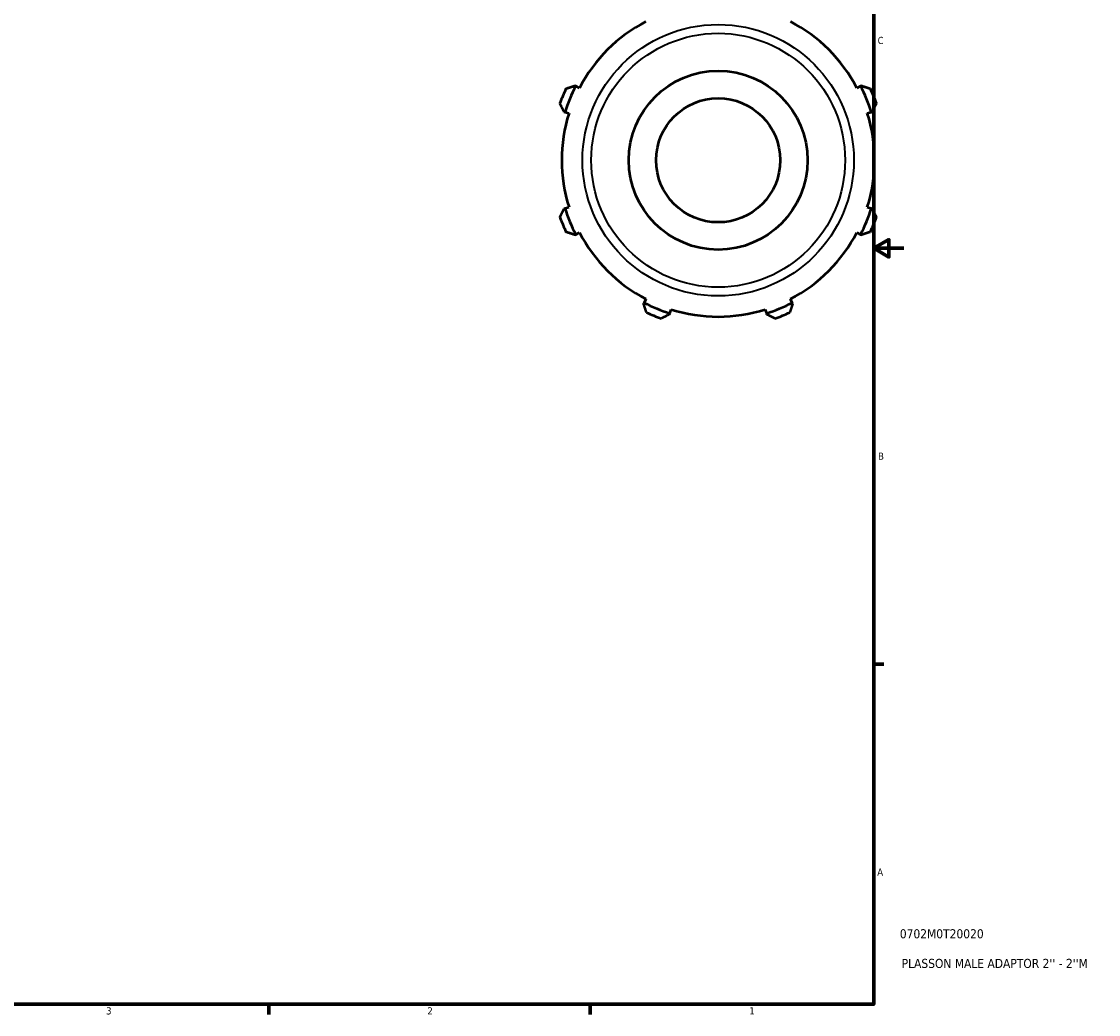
# Model space of a CAD drawing. Header units: inches. Extents: x -3.3 to 39, y -5.2 to 27.1.
# Tile 5 of 6: x 22.2 to 36.5, y 0.9 to 14. Entities that reach past the tile are written whole.
import ezdxf

# ---------------------------------------------------------------- set-up
doc = ezdxf.new("R2010")
doc.units = ezdxf.units.IN
doc.header["$MEASUREMENT"] = 0
for name, color, linetype, lineweight in [('Border (ANSI)', 7, 'Continuous', 70), ('Title (ANSI)', 7, 'Continuous', 50), ('Visible (ANSI)', 7, 'Continuous', 50), ('Visible Narrow (ANSI)', 7, 'Continuous', 35)]:
    doc.layers.add(name, color=color, linetype=linetype, lineweight=lineweight)
doc.styles.add('Note Text (ANSI)', font='tahoma.ttf')
doc.styles.add('Text Style29', font='tahoma.ttf')

# ---------------------------------------------------------------- blocks, each defined once
blk = doc.blocks.new('Borders Default Border')
at = {"layer": 'Border (ANSI)'}
for p, q in [((33.5, 5.5), (33.634, 5.5)), ((25.5, 1), (25.5, 0.866)), ((29.75, 1), (29.75, 0.866))]:
    blk.add_line(p, q, dxfattribs=at)
at = {"layer": 'Border (ANSI)', "flags": 128}
for points in [[(0.5, 1), (0.5, 21), (33.5, 21), (33.5, 1), (0.5, 1)], [(33.9, 11), (33.5, 11), (33.7, 11.115), (33.7, 10.885), (33.5, 11)]]:
    blk.add_lwpolyline(points, dxfattribs=at)
at = {"layer": 'Border (ANSI)', "color": 5, "true_color": 0x0000ff, "char_height": 0.0945, "attachment_point": 7, "style": 'Note Text (ANSI)'}
for s, insert in [('C', (33.552, 13.701)), ('B', (33.558, 8.203)), ('A', (33.547, 2.703)), ('3', (23.346, 0.864)), ('2', (27.596, 0.866)), ('1', (31.854, 0.866))]:
    blk.add_mtext(s, dxfattribs=dict(at, insert=insert))
blk = doc.blocks.new('Title Blocks ANSI - Large')
at = {"layer": 'Title (ANSI)', "color": 5, "true_color": 0x0000ff, "style": 'Text Style29'}
for tag, p in [('PART_NUMBER_001', (0.345, 0.873)), ('DESCRIPTION_001', (0.369, 0.481))]:
    blk.add_attdef(tag, p, '', height=0.12, dxfattribs=at)

msp = doc.modelspace()

# ---------------------------------------------------------------- linework, layer by layer
at = {"layer": 'Visible (ANSI)'}
for p, q in [((29.558, 13.145), (29.547, 13.151)), ((29.606, 13.12), (29.558, 13.145)), ((33.325, 13.145), (33.277, 13.12)), ((33.336, 13.151), (33.325, 13.145)), ((29.404, 12.807), (29.416, 12.803)), ((29.416, 12.803), (29.468, 12.787)), ((33.415, 12.787), (33.467, 12.803)), ((33.467, 12.803), (33.479, 12.807)), ((29.468, 11.542), (29.416, 11.526)), ((33.467, 11.526), (33.415, 11.542)), ((29.416, 11.526), (29.404, 11.522)), ((33.479, 11.522), (33.467, 11.526)), ((29.547, 11.178), (29.558, 11.184)), ((29.558, 11.184), (29.606, 11.209)), ((33.277, 11.209), (33.325, 11.184)), ((33.325, 11.184), (33.336, 11.178)), ((30.461, 10.281), (30.455, 10.27)), ((30.486, 10.329), (30.461, 10.281)), ((32.422, 10.281), (32.397, 10.329)), ((32.428, 10.27), (32.422, 10.281)), ((30.799, 10.127), (30.803, 10.139)), ((30.803, 10.139), (30.819, 10.191)), ((32.064, 10.191), (32.08, 10.139)), ((32.08, 10.139), (32.084, 10.127))]:
    msp.add_line(p, q, dxfattribs=at)
for radius in [1.183, 0.821]:
    msp.add_circle((31.442, 12.165), radius, dxfattribs=at)
for radius, start, end in [(2.069, 117.5, 152.5), (2.069, 27.5, 62.5), (2.225, 154.792, 160.208), (2.124, 152.5, 162.5), (2.124, 17.5, 27.5), (2.225, 19.792, 25.208), (2.069, 162.5, 197.5), (2.069, 342.5, 17.5), (2.225, 199.792, 205.208), (2.124, 197.5, 207.5), (2.124, 332.5, 342.5), (2.225, 334.792, 340.208), (2.069, 207.5, 242.5), (2.069, 297.5, 332.5), (2.124, 242.5, 252.5), (2.124, 287.5, 297.5), (2.225, 244.792, 250.208), (2.069, 252.5, 287.5), (2.225, 289.792, 295.208)]:
    msp.add_arc((31.442, 12.165), radius, start, end, dxfattribs=at)
for points, weights in [([(29.428, 13.112), (29.489, 13.132), (29.547, 13.151)], [1, 1.00046741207, 1.00011795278]), ([(33.336, 13.151), (33.394, 13.132), (33.455, 13.112)], [1.00011795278, 1.00046741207, 1]), ([(29.404, 12.807), (29.377, 12.861), (29.348, 12.918)], [1.00011795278, 1.00046741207, 1]), ([(33.535, 12.918), (33.506, 12.861), (33.479, 12.807)], [1, 1.00046741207, 1.00011795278]), ([(29.348, 11.411), (29.377, 11.468), (29.404, 11.522)], [1, 1.00046741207, 1.00011795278]), ([(33.479, 11.522), (33.506, 11.468), (33.535, 11.411)], [1.00011795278, 1.00046741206, 1]), ([(29.547, 11.178), (29.489, 11.197), (29.428, 11.217)], [1.00011795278, 1.00046741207, 1]), ([(33.455, 11.217), (33.394, 11.197), (33.336, 11.178)], [1, 1.00046741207, 1.00011795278]), ([(30.494, 10.151), (30.474, 10.212), (30.455, 10.27)], [1, 1.00046741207, 1.00011795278]), ([(32.428, 10.27), (32.409, 10.212), (32.389, 10.151)], [1.00011795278, 1.00046741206, 1]), ([(30.799, 10.127), (30.745, 10.1), (30.688, 10.071)], [1.00011795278, 1.00046741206, 1]), ([(32.195, 10.071), (32.138, 10.1), (32.084, 10.127)], [1, 1.00046741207, 1.00011795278])]:
    msp.add_rational_spline(points, weights, degree=2, dxfattribs=at)
at = {"layer": 'Visible Narrow (ANSI)'}
for radius in [1.795, 1.679]:
    msp.add_circle((31.442, 12.165), radius, dxfattribs=at)

# ---------------------------------------------------------------- block references
msp.add_blockref('Borders Default Border', (0, 0))
msp.add_blockref('Title Blocks ANSI - Large', (33.5, 1)).add_auto_attribs({'PART_NUMBER_001': '0702M0T20020', 'DESCRIPTION_001': "PLASSON MALE ADAPTOR 2'' - 2''M"})

doc.saveas('drawing.dxf')
